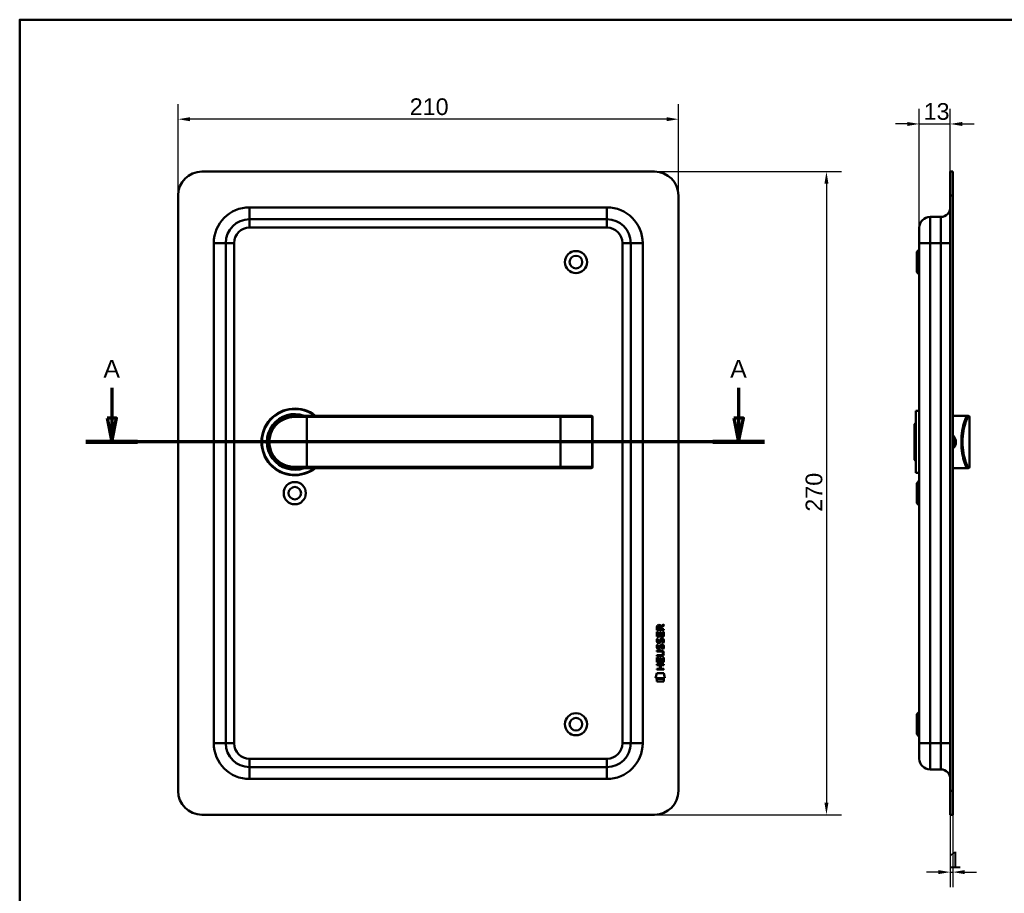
# Model space of a CAD drawing. Header units: millimetres. Extents: x 20 to 833, y 20 to 574.
# Tile 3 of 4: x 20 to 433, y 207 to 574. Entities that reach past the tile are written whole.
import ezdxf

# ---------------------------------------------------------------- set-up
doc = ezdxf.new("R2010")
doc.units = ezdxf.units.MM
doc.header["$LTSCALE"] = 2
for name, color, linetype, lineweight in [('Bemaßungen(DIN)', 7, 'Continuous', 25), ('Schnittansichtslinien(DIN)', 7, 'Continuous', 70), ('Sichtbare Kanten(DIN)', 7, 'Continuous', 50), ('Sichtbare tangentiale Kanten(DIN)', 7, 'Continuous', 50), ('Skizziergeometrie(DIN)', 7, 'Continuous', 50)]:
    doc.layers.add(name, color=color, linetype=linetype, lineweight=lineweight)
doc.styles.add('Aktuell-DINGroßer Text', font='arial.ttf')
doc.styles.add('STANDARD-DIN~0', font='arial.ttf')
doc.dimstyles.new('CAD-LAN', dxfattribs={"dimscale": 2, "dimtxt": 3.5, "dimasz": 2.5, "dimexe": 3.175, "dimexo": 0, "dimgap": 0.8, "dimtad": 1, "dimrnd": 1e-08, "dimtxsty": 'STANDARD-DIN~0', "dimcen": 0.09, "dimdle": 10, "dimclrd": 250, "dimclre": 250, "dimclrt": 250, "dimadec": 0, "dimazin": 2, "dimtfac": 1, "dimtmove": 0, "dimatfit": 3, "dimfxl": 1, "dimtolj": 1, "dimtzin": 0, "dimlwd": 25, "dimlwe": 25, "dimarcsym": 0})

# ---------------------------------------------------------------- blocks, each defined once
blk = doc.blocks.new('Ränder Standardrahmen')
at = {"layer": 'Skizziergeometrie(DIN)', "flags": 128}
blk.add_lwpolyline([(10, 10), (10, 287), (410, 287), (410, 10), (10, 10)], dxfattribs=at)
blk = doc.blocks.new('*D18')
at = {"layer": 'Bemaßungen(DIN)', "color": 250, "linetype": 'Continuous', "lineweight": 25, "true_color": 0x3f3f3f, "transparency": 16777216}
for p, q in [((397.57, 486.72), (397.57, 536.57)), ((410.57, 510.22), (410.57, 536.57)), ((392.57, 530.22), (387.57, 530.22)), ((397.57, 530.22), (410.57, 530.22)), ((415.57, 530.22), (420.57, 530.22))]:
    blk.add_line(p, q, dxfattribs=at)
at = {"layer": 'Bemaßungen(DIN)', "color": 250, "linetype": 'Continuous', "true_color": 0x3f3f3f, "transparency": 16777216}
for points in [[(392.57, 531.05), (392.57, 529.38), (397.57, 530.22)], [(415.57, 531.05), (415.57, 529.38), (410.57, 530.22)]]:
    blk.add_solid(points, dxfattribs=at)
at = {"layer": 'Defpoints', "color": 0, "linetype": 'Continuous', "transparency": 16777216}
for p in [(410.57, 530.22), (410.57, 510.22), (397.57, 486.72)]:
    blk.add_point(p, dxfattribs=at)
at = {"layer": 'Bemaßungen(DIN)', "color": 250, "linetype": 'Continuous', "lineweight": 25, "true_color": 0x3f3f3f, "transparency": 16777216, "insert": (399.39, 538.97), "char_height": 7, "attachment_point": 1, "style": 'STANDARD-DIN~0'}
blk.add_mtext('\\A1;13', dxfattribs=at)
blk = doc.blocks.new('*D19')
at = {"layer": 'Bemaßungen(DIN)', "color": 250, "linetype": 'Continuous', "lineweight": 25, "true_color": 0x3f3f3f, "transparency": 16777216}
for p, q in [((410.57, 240.22), (410.57, 209.76)), ((411.57, 240.22), (411.57, 209.76)), ((405.57, 216.11), (400.57, 216.11)), ((410.57, 216.11), (411.57, 216.11)), ((416.57, 216.11), (421.57, 216.11))]:
    blk.add_line(p, q, dxfattribs=at)
at = {"layer": 'Bemaßungen(DIN)', "color": 250, "linetype": 'Continuous', "true_color": 0x3f3f3f, "transparency": 16777216}
for points in [[(405.57, 216.95), (405.57, 215.28), (410.57, 216.11)], [(416.57, 216.95), (416.57, 215.28), (411.57, 216.11)]]:
    blk.add_solid(points, dxfattribs=at)
at = {"layer": 'Defpoints', "color": 0, "linetype": 'Continuous', "transparency": 16777216}
for p in [(410.57, 240.22), (411.57, 240.22), (411.57, 216.11)]:
    blk.add_point(p, dxfattribs=at)
at = {"layer": 'Bemaßungen(DIN)', "color": 250, "linetype": 'Continuous', "lineweight": 25, "true_color": 0x3f3f3f, "transparency": 16777216, "insert": (409.78, 224.74), "char_height": 7, "attachment_point": 1, "style": 'STANDARD-DIN~0'}
blk.add_mtext('\\A1;1', dxfattribs=at)
blk = doc.blocks.new('*D20')
at = {"layer": 'Bemaßungen(DIN)', "color": 250, "linetype": 'Continuous', "lineweight": 25, "true_color": 0x3f3f3f, "transparency": 16777216}
for p, q in [((86.47, 500.22), (86.47, 538.57)), ((296.47, 500.22), (296.47, 538.57)), ((291.47, 532.22), (91.47, 532.22))]:
    blk.add_line(p, q, dxfattribs=at)
at = {"layer": 'Bemaßungen(DIN)', "color": 250, "linetype": 'Continuous', "true_color": 0x3f3f3f, "transparency": 16777216}
for points in [[(91.47, 533.05), (91.47, 531.38), (86.47, 532.22)], [(291.47, 533.05), (291.47, 531.38), (296.47, 532.22)]]:
    blk.add_solid(points, dxfattribs=at)
at = {"layer": 'Defpoints', "color": 0, "linetype": 'Continuous', "transparency": 16777216}
for p in [(86.47, 532.22), (86.47, 500.22), (296.47, 500.22)]:
    blk.add_point(p, dxfattribs=at)
at = {"layer": 'Bemaßungen(DIN)', "color": 250, "linetype": 'Continuous', "lineweight": 25, "true_color": 0x3f3f3f, "transparency": 16777216, "insert": (183.69, 540.97), "char_height": 7, "attachment_point": 1, "style": 'STANDARD-DIN~0'}
blk.add_mtext('\\A1;210', dxfattribs=at)
blk = doc.blocks.new('*D21')
at = {"layer": 'Bemaßungen(DIN)', "color": 250, "linetype": 'Continuous', "lineweight": 25, "true_color": 0x3f3f3f, "transparency": 16777216}
for p, q in [((286.47, 510.22), (364.95, 510.22)), ((358.6, 505.22), (358.6, 245.22)), ((286.47, 240.22), (364.95, 240.22))]:
    blk.add_line(p, q, dxfattribs=at)
at = {"layer": 'Bemaßungen(DIN)', "color": 250, "linetype": 'Continuous', "true_color": 0x3f3f3f, "transparency": 16777216}
for points in [[(357.76, 505.22), (359.43, 505.22), (358.6, 510.22)], [(357.76, 245.22), (359.43, 245.22), (358.6, 240.22)]]:
    blk.add_solid(points, dxfattribs=at)
at = {"layer": 'Defpoints', "color": 0, "linetype": 'Continuous', "transparency": 16777216}
for p in [(286.47, 510.22), (286.47, 240.22), (358.6, 240.22)]:
    blk.add_point(p, dxfattribs=at)
at = {"layer": 'Bemaßungen(DIN)', "color": 250, "linetype": 'Continuous', "lineweight": 25, "true_color": 0x3f3f3f, "transparency": 16777216, "insert": (349.85, 367.44), "char_height": 7, "attachment_point": 1, "rotation": 90, "style": 'STANDARD-DIN~0'}
blk.add_mtext('\\A1;270', dxfattribs=at)
blk = doc.blocks.new('2DTransSchnitt0')
at = {"layer": 'Schnittansichtslinien(DIN)', "linetype": 'Continuous'}
for p, q in [((29.33, 209.73), (29.33, 203.36)), ((160.86, 209.73), (160.86, 203.36)), ((28.33, 203.36), (29.33, 198.36)), ((30.33, 203.36), (28.33, 203.36)), ((29.33, 203.36), (29.33, 198.36)), ((29.33, 198.36), (30.33, 203.36)), ((159.86, 203.36), (160.86, 198.36)), ((161.86, 203.36), (159.86, 203.36)), ((160.86, 203.36), (160.86, 198.36)), ((160.86, 198.36), (161.86, 203.36)), ((166.28, 198.36), (23.91, 198.36))]:
    blk.add_line(p, q, dxfattribs=at)
at = {"layer": 'Schnittansichtslinien(DIN)', "linetype": 'Continuous', "lineweight": 140}
for p, q in [((34.75, 198.36), (23.91, 198.36)), ((166.28, 198.36), (155.44, 198.36))]:
    blk.add_line(p, q, dxfattribs=at)
at = {"layer": 'Schnittansichtslinien(DIN)', "linetype": 'Continuous', "flags": 128}
for points in [[(28.33, 203.36), (29.33, 198.36), (30.33, 203.36), (28.33, 203.36)], [(159.86, 203.36), (160.86, 198.36), (161.86, 203.36), (159.86, 203.36)]]:
    blk.add_lwpolyline(points, dxfattribs=at)
at = {"layer": 'Schnittansichtslinien(DIN)'}
for points in [[(28.33, 203.36), (29.33, 198.36), (30.33, 203.36), (28.33, 203.36)], [(159.86, 203.36), (160.86, 198.36), (161.86, 203.36), (159.86, 203.36)]]:
    blk.add_solid(points, dxfattribs=at)
at = {"layer": 'Schnittansichtslinien(DIN)', "char_height": 3.73, "attachment_point": 7, "style": 'Aktuell-DINGroßer Text'}
for insert in [(27.57, 211.86), (159.1, 211.86)]:
    blk.add_mtext('A', dxfattribs=dict(at, insert=insert))

msp = doc.modelspace()

# ---------------------------------------------------------------- linework, layer by layer
at = {"layer": 'Sichtbare Kanten(DIN)'}
for p, q in [((286.467, 510.218), (96.467, 510.218)), ((411.573, 510.218), (410.573, 510.218)), ((410.573, 500.218), (410.573, 510.218)), ((411.573, 510.218), (411.573, 500.218)), ((86.467, 500.218), (86.467, 250.218)), ((296.467, 250.218), (296.467, 500.218)), ((410.573, 500.218), (410.573, 250.218)), ((411.573, 500.218), (411.573, 250.218)), ((266.467, 490.218), (116.467, 490.218)), ((406.573, 491.218), (402.073, 491.218)), ((397.573, 480.218), (397.573, 486.718)), ((106.467, 480.218), (106.467, 270.218)), ((276.467, 270.218), (276.467, 480.218)), ((397.573, 480.218), (397.573, 270.218)), ((396.573, 476.468), (397.573, 477.468)), ((396.573, 467.968), (396.573, 476.468)), ((396.573, 467.968), (397.573, 466.968)), ((396.073, 409.718), (396.073, 383.718)), ((396.073, 409.718), (397.573, 409.718)), ((134.851, 407.701), (134.851, 407.7)), ((135.467, 407.718), (140.467, 407.718)), ((246.967, 407.718), (140.467, 407.718)), ((259.841, 407.718), (246.967, 407.718)), ((259.841, 407.718), (259.861, 407.718)), ((260.361, 386.218), (260.361, 407.218)), ((411.573, 407.718), (416.073, 407.718)), ((416.073, 407.718), (417.786, 407.718)), ((417.786, 407.718), (418.073, 407.718)), ((418.573, 386.218), (418.573, 407.218)), ((395.573, 404.218), (396.073, 404.718)), ((395.573, 389.218), (395.573, 404.218)), ((395.573, 389.218), (396.073, 388.718)), ((140.467, 385.718), (135.467, 385.718)), ((140.467, 385.718), (246.967, 385.718)), ((246.967, 385.718), (259.841, 385.718)), ((259.861, 385.718), (259.841, 385.718)), ((411.573, 385.718), (416.073, 385.718)), ((416.073, 385.718), (417.786, 385.718)), ((418.073, 385.718), (417.786, 385.718)), ((396.073, 383.718), (397.573, 383.718)), ((396.573, 379.468), (397.573, 380.468)), ((396.573, 370.968), (396.573, 379.468)), ((396.573, 370.968), (397.573, 369.968)), ((287.449, 317.705), (287.451, 319.018)), ((287.8, 318.974), (287.799, 318.086)), ((288.816, 318.085), (288.817, 318.973)), ((289.114, 319.334), (290.309, 320.124)), ((289.167, 318.935), (289.166, 318.085)), ((290.309, 319.69), (289.167, 318.935)), ((290.309, 320.124), (290.309, 319.69)), ((287.447, 314.974), (287.448, 316.979)), ((290.305, 314.972), (287.447, 314.974)), ((287.448, 316.979), (287.797, 316.978)), ((290.307, 317.702), (287.449, 317.705)), ((287.619, 314.201), (287.957, 314.1)), ((287.797, 316.978), (287.795, 315.351)), ((287.795, 315.351), (288.69, 315.35)), ((287.799, 318.086), (288.816, 318.085)), ((288.69, 315.35), (288.691, 316.797)), ((288.691, 316.797), (289.04, 316.797)), ((289.04, 316.797), (289.039, 315.35)), ((289.039, 315.35), (289.957, 315.349)), ((289.166, 318.085), (290.308, 318.084)), ((289.957, 315.349), (289.958, 316.996)), ((289.958, 316.996), (290.307, 316.996)), ((290.307, 316.996), (290.305, 314.972)), ((290.308, 318.084), (290.307, 317.702)), ((287.617, 311.654), (287.955, 311.554)), ((287.813, 310.322), (287.82, 310.305)), ((287.815, 312.869), (287.822, 312.852)), ((288.497, 310.225), (288.508, 310.242)), ((288.499, 312.771), (288.51, 312.788)), ((289.545, 311.351), (289.533, 311.351)), ((289.547, 313.898), (289.535, 313.898)), ((287.438, 304.237), (287.44, 306.241)), ((287.44, 306.812), (287.441, 307.189)), ((289.086, 306.811), (287.44, 306.812)), ((287.44, 306.241), (287.788, 306.241)), ((287.441, 307.189), (289.11, 307.188)), ((287.442, 308.747), (287.442, 309.124)), ((287.442, 309.124), (289.088, 309.123)), ((289.111, 308.746), (287.442, 308.747)), ((287.788, 306.241), (287.787, 304.614)), ((288.682, 304.613), (288.683, 306.06)), ((288.683, 306.06), (289.031, 306.059)), ((289.031, 306.059), (289.03, 304.613)), ((289.949, 304.612), (289.95, 306.259)), ((289.95, 306.259), (290.298, 306.259)), ((289.991, 307.96), (289.991, 307.97)), ((290.298, 306.259), (290.297, 304.234)), ((287.436, 303.066), (287.436, 303.443)), ((287.436, 303.443), (290.295, 303.441)), ((288.679, 303.065), (287.436, 303.066)), ((290.297, 304.234), (287.438, 304.237)), ((287.787, 304.614), (288.682, 304.613)), ((288.678, 301.508), (288.679, 303.065)), ((289.03, 304.613), (289.949, 304.612)), ((289.035, 303.065), (289.034, 301.507)), ((290.295, 303.064), (289.035, 303.065)), ((290.295, 303.441), (290.295, 303.064)), ((286.903, 297.554), (287.362, 299.687)), ((290.818, 297.551), (286.903, 297.554)), ((287.362, 299.687), (290.369, 299.685)), ((287.434, 301.132), (287.435, 301.509)), ((290.293, 301.129), (287.434, 301.132)), ((287.435, 301.509), (288.678, 301.508)), ((289.034, 301.507), (290.293, 301.506)), ((290.293, 301.506), (290.293, 301.129)), ((290.369, 299.685), (290.818, 297.551)), ((287.362, 296.127), (287.363, 297.269)), ((290.359, 296.124), (287.362, 296.127)), ((287.363, 297.269), (290.36, 297.266)), ((290.36, 297.266), (290.359, 296.124)), ((396.573, 282.468), (397.573, 283.468)), ((396.573, 273.968), (396.573, 282.468)), ((396.573, 273.968), (397.573, 272.968)), ((397.573, 263.718), (397.573, 270.218)), ((116.467, 260.218), (266.467, 260.218)), ((406.573, 259.218), (402.073, 259.218)), ((410.573, 240.218), (410.573, 250.218)), ((411.573, 250.218), (411.573, 240.218)), ((96.467, 240.218), (286.467, 240.218)), ((410.573, 240.218), (411.573, 240.218))]:
    msp.add_line(p, q, dxfattribs=at)
for centre, radius in [((253.467, 472.218), 4.65), ((253.467, 472.218), 2.65), ((135.467, 375.218), 4.65), ((135.467, 375.218), 2.65), ((253.467, 278.218), 4.65), ((253.467, 278.218), 2.65)]:
    msp.add_circle(centre, radius, dxfattribs=at)
for centre, radius, start, end in [((96.467, 500.218), 10, 90, 180), ((286.467, 500.218), 10, 0, 90), ((406.573, 495.218), 4, 270, 0), ((116.467, 480.218), 10, 90, 180), ((266.467, 480.218), 10, 0, 90), ((402.073, 486.718), 4.5, 90, 180), ((135.467, 396.718), 14, 51.78679, 308.21321), ((135.467, 396.718), 13.8, 52.8542, 307.1458), ((135.467, 396.718), 11.7, 70.08028, 289.91972), ((135.467, 396.718), 11.6, 71.49137, 288.50863), ((135.467, 396.718), 11.5, 73.04257, 286.95743), ((135.467, 396.718), 11.3, 76.76803, 283.23197), ((123.144, 409.416), 8.678, 339.58557, 339.58805), ((123.144, 409.416), 8.678, 343.58855, 343.59762), ((133.236, 406.826), 0.85, 144.22686, 144.41082), ((133.236, 406.826), 0.85, 60.5317, 60.67321), ((259.861, 407.218), 0.5, 0, 90), ((418.073, 407.218), 0.5, 0, 90), ((259.861, 386.218), 0.5, 270, 0), ((418.073, 386.218), 0.5, 270, 0), ((116.467, 270.218), 10, 180, 270), ((266.467, 270.218), 10, 270, 0), ((402.073, 263.718), 4.5, 180, 270), ((406.573, 255.218), 4, 0, 90), ((96.467, 250.218), 10, 180, 270), ((286.467, 250.218), 10, 270, 0)]:
    msp.add_arc(centre, radius, start, end, dxfattribs=at)
for centre, major_axis, ratio, start_param, end_param in [((288.978, 318.201), (0.976, -1.274), 0.5180415, 2.7627686, 3.7355131), ((287.585, 318.121), (-1.242, -1.64), 0.5994938, 2.7365723, 3.5673799), ((289.165, 313.68), (-1.192, -3.54), 0.2215161, 5.9678979, 6.0270389), ((289.081, 315.98), (-1.103, -3.296), 0.2312948, 5.9540546, 6.015014), ((288.566, 311.125), (-0.583, -1.012), 0.541605, 5.8985019, 6.3563332), ((288.56, 313.663), (-0.574, -1.004), 0.5438409, 5.8950231, 6.3553168), ((288.438, 310.249), (-0.098, -0.139), 0.3641716, 1.3429, 1.6509781), ((288.44, 312.796), (-0.098, -0.139), 0.3641716, 1.3429, 1.6509781), ((288.887, 309.666), (-0.838, -1.64), 0.4594521, 2.8344186, 3.3561114), ((288.887, 312.211), (-0.839, -1.642), 0.4591024, 2.8345951, 3.3559829), ((285.271, 311.493), (4.808, -4.323), 0.3742014, 5.888113, 6.6064523), ((285.267, 304.449), (4.814, 4.313), 0.3742661, 5.9599282, 6.6783921), ((266.558, 327.797), (23.266, -20.361), 0.1371339, 6.127502, 6.402435)]:
    msp.add_ellipse(centre, major_axis=major_axis, ratio=ratio, start_param=start_param, end_param=end_param, dxfattribs=at)
for points, knots in [([(135.467, 407.718), (133.81, 407.718), (132.168, 407.338), (130.695, 406.629), (129.222, 405.919), (127.918, 404.884), (126.892, 403.608), (125.867, 402.332), (125.124, 400.814), (124.75, 399.195), (124.376, 397.577), (124.376, 395.857), (124.75, 394.24), (125.124, 392.622), (125.867, 391.105), (126.892, 389.829), (127.917, 388.553), (129.221, 387.517), (130.694, 386.808), (132.167, 386.098), (133.81, 385.718), (135.467, 385.718)], [-3.3432814, -3.3432814, -3.3432814, -3.3432814, -2.8656698, -2.8656698, -2.8656698, -2.3880581, -2.3880581, -2.3880581, -1.9104465, -1.9104465, -1.9104465, -1.4328349, -1.4328349, -1.4328349, -0.9552233, -0.9552233, -0.9552233, -0.4776116, -0.4776116, -0.4776116, 0, 0, 0, 0]), ([(411.571, 398.952), (412.027, 398.542), (412.358, 397.993), (412.497, 397.391), (412.598, 396.953), (412.598, 396.487), (412.497, 396.047), (412.396, 395.608), (412.196, 395.195), (411.918, 394.847), (411.813, 394.716), (411.698, 394.594), (411.573, 394.482)], [3.41810711, 3.41810711, 3.41810711, 3.41810711, 3.62583349, 3.62583349, 3.62583349, 3.77690989, 3.77690989, 3.77690989, 3.92798628, 3.92798628, 3.92798628, 3.98481417, 3.98481417, 3.98481417, 3.98481417]), ([(411.573, 393.923), (411.807, 394.102), (412.379, 394.673), (412.961, 395.909), (412.964, 397.846), (412.206, 399.021), (411.573, 399.512)], [-1.90104539, -1.90104539, -1.90104539, -1.90104539, -1.81291674, -1.66184035, -1.51076395, -1.27193278, -1.27193278, -1.27193278, -1.27193278]), ([(289.991, 307.97), (289.991, 308.017), (289.989, 308.064), (289.973, 308.199), (289.95, 308.287), (289.876, 308.437), (289.83, 308.499), (289.71, 308.605), (289.639, 308.645), (289.422, 308.728), (289.262, 308.745), (289.111, 308.746)], [0, 0, 0, 0, 0.01400423, 0.01400423, 0.0408947, 0.0408947, 0.06439039, 0.06439039, 0.08887549, 0.08887549, 0.13413559, 0.13413559, 0.13413559, 0.13413559])]:
    msp.add_open_spline(points, degree=3, knots=knots, dxfattribs=at)
for points in [[(287.451, 319.018), (287.465, 319.46), (287.697, 319.922), (288.31, 319.921)], [(288.817, 318.973), (288.817, 319.246), (288.73, 319.572), (288.315, 319.572)], [(287.548, 314.044), (287.567, 314.093), (287.619, 314.201), (287.619, 314.201)], [(287.957, 314.1), (287.957, 314.1), (287.837, 313.774), (287.802, 313.636)], [(289.018, 314.053), (289.111, 314.163), (289.241, 314.236), (289.421, 314.26)], [(289.421, 314.26), (289.708, 314.298), (289.991, 314.198), (290.184, 313.881)], [(287.493, 310.176), (287.402, 310.416), (287.373, 310.65), (287.415, 310.978)], [(287.495, 312.722), (287.404, 312.963), (287.376, 313.196), (287.417, 313.524)], [(287.415, 310.978), (287.433, 311.117), (287.475, 311.324), (287.546, 311.497)], [(287.417, 313.524), (287.435, 313.664), (287.477, 313.87), (287.548, 314.044)], [(288.052, 309.715), (287.829, 309.748), (287.599, 309.893), (287.493, 310.176)], [(288.054, 312.261), (287.831, 312.294), (287.601, 312.44), (287.495, 312.722)], [(287.546, 311.497), (287.565, 311.547), (287.616, 311.654), (287.617, 311.654)], [(287.8, 311.089), (287.736, 310.837), (287.73, 310.612), (287.788, 310.396)], [(287.802, 313.636), (287.738, 313.383), (287.732, 313.159), (287.79, 312.943)], [(287.955, 311.554), (287.955, 311.554), (287.835, 311.227), (287.8, 311.089)], [(288.025, 310.092), (288.172, 310.032), (288.36, 310.068), (288.466, 310.183)], [(288.027, 312.639), (288.174, 312.579), (288.362, 312.615), (288.468, 312.729)], [(288.209, 312.249), (288.108, 312.25), (288.087, 312.257), (288.054, 312.261)], [(288.835, 310.067), (288.719, 309.857), (288.524, 309.698), (288.207, 309.702)], [(288.837, 312.613), (288.722, 312.403), (288.526, 312.245), (288.209, 312.249)], [(288.508, 310.242), (288.576, 310.351), (288.633, 310.515), (288.688, 310.76)], [(288.51, 312.788), (288.578, 312.898), (288.635, 313.061), (288.69, 313.306)], [(288.688, 310.76), (288.772, 311.128), (288.874, 311.339), (289.016, 311.506)], [(288.69, 313.306), (288.774, 313.674), (288.877, 313.886), (289.018, 314.053)], [(289.027, 310.609), (288.973, 310.37), (288.911, 310.205), (288.835, 310.067)], [(289.03, 313.156), (288.975, 312.916), (288.913, 312.751), (288.837, 312.613)], [(289.016, 311.506), (289.109, 311.617), (289.239, 311.689), (289.418, 311.713)], [(289.076, 310.808), (289.069, 310.778), (289.028, 310.612), (289.027, 310.609)], [(289.078, 313.355), (289.071, 313.325), (289.03, 313.158), (289.03, 313.156)], [(289.262, 311.233), (289.192, 311.144), (289.131, 311.006), (289.076, 310.808)], [(289.264, 313.78), (289.194, 313.691), (289.133, 313.553), (289.078, 313.355)], [(289.533, 311.351), (289.412, 311.351), (289.336, 311.318), (289.262, 311.233)], [(289.535, 313.898), (289.414, 313.898), (289.338, 313.865), (289.264, 313.78)], [(289.418, 311.713), (289.706, 311.751), (289.989, 311.651), (290.182, 311.335)], [(289.737, 309.768), (289.737, 309.768), (289.892, 310.022), (289.951, 310.307)], [(289.739, 312.315), (289.739, 312.315), (289.894, 312.569), (289.953, 312.853)], [(290.108, 312.228), (290.087, 312.233), (289.739, 312.315), (289.739, 312.315)], [(289.951, 310.307), (290.02, 310.64), (290.02, 310.916), (289.913, 311.113)], [(289.953, 312.853), (290.022, 313.187), (290.022, 313.463), (289.915, 313.66)], [(290.331, 310.4), (290.301, 310.069), (290.143, 309.739), (290.106, 309.681)], [(290.333, 312.946), (290.303, 312.615), (290.145, 312.286), (290.108, 312.228)], [(290.182, 311.335), (290.292, 311.154), (290.346, 310.935), (290.346, 310.665)], [(290.184, 313.881), (290.294, 313.701), (290.348, 313.482), (290.348, 313.212)], [(290.346, 310.665), (290.346, 310.58), (290.339, 310.495), (290.331, 310.4)], [(290.348, 313.212), (290.348, 313.127), (290.341, 313.041), (290.333, 312.946)], [(288.207, 309.702), (288.106, 309.703), (288.085, 309.71), (288.052, 309.715)], [(290.106, 309.681), (290.085, 309.686), (289.737, 309.768), (289.737, 309.768)]]:
    msp.add_open_spline(points, degree=3, dxfattribs=at)
at = {"layer": 'Sichtbare tangentiale Kanten(DIN)'}
for p, q in [((410.573, 500.218), (411.573, 500.218)), ((116.467, 495.218), (266.467, 495.218)), ((116.467, 495.218), (116.467, 490.218)), ((266.467, 495.218), (266.467, 490.218)), ((116.467, 486.718), (116.467, 490.218)), ((266.467, 486.718), (266.467, 490.218)), ((402.073, 491.218), (402.073, 480.218)), ((406.573, 480.218), (406.573, 491.218)), ((266.467, 486.718), (116.467, 486.718)), ((101.467, 270.218), (101.467, 480.218)), ((101.467, 480.218), (106.467, 480.218)), ((109.967, 480.218), (106.467, 480.218)), ((109.967, 480.218), (109.967, 270.218)), ((272.967, 480.218), (276.467, 480.218)), ((272.967, 270.218), (272.967, 480.218)), ((281.467, 480.218), (276.467, 480.218)), ((281.467, 480.218), (281.467, 270.218)), ((402.073, 480.218), (397.573, 480.218)), ((406.573, 480.218), (402.073, 480.218)), ((402.073, 270.218), (402.073, 480.218)), ((406.573, 480.218), (406.573, 270.218)), ((406.573, 480.218), (410.573, 480.218)), ((140.467, 407.218), (135.41, 407.218)), ((140.467, 407.718), (140.467, 407.218)), ((140.467, 407.218), (246.967, 407.218)), ((140.467, 386.218), (140.467, 407.218)), ((246.967, 407.718), (246.967, 407.218)), ((246.967, 386.218), (246.967, 407.218)), ((246.967, 407.218), (260.322, 407.218)), ((260.322, 407.218), (260.322, 386.218)), ((260.361, 407.218), (260.322, 407.218)), ((418.573, 407.218), (418.283, 407.218)), ((135.41, 386.218), (140.467, 386.218)), ((246.967, 386.218), (140.467, 386.218)), ((140.467, 385.718), (140.467, 386.218)), ((246.967, 385.718), (246.967, 386.218)), ((260.322, 386.218), (246.967, 386.218)), ((260.322, 386.218), (260.361, 386.218)), ((418.283, 386.218), (418.573, 386.218)), ((101.467, 270.218), (106.467, 270.218)), ((109.967, 270.218), (106.467, 270.218)), ((272.967, 270.218), (276.467, 270.218)), ((281.467, 270.218), (276.467, 270.218)), ((402.073, 270.218), (397.573, 270.218)), ((402.073, 270.218), (402.073, 259.218)), ((406.573, 270.218), (402.073, 270.218)), ((406.573, 259.218), (406.573, 270.218)), ((406.573, 270.218), (410.573, 270.218)), ((116.467, 260.218), (116.467, 263.718)), ((116.467, 263.718), (266.467, 263.718)), ((266.467, 263.718), (266.467, 260.218)), ((116.467, 260.218), (116.467, 255.218)), ((266.467, 255.218), (266.467, 260.218)), ((266.467, 255.218), (116.467, 255.218)), ((411.573, 250.218), (410.573, 250.218))]:
    msp.add_line(p, q, dxfattribs=at)
for centre, radius, start, end in [((116.467, 480.218), 15, 90, 180), ((266.467, 480.218), 15, 0, 90), ((116.467, 480.218), 6.5, 90, 180), ((266.467, 480.218), 6.5, 0, 90), ((116.467, 270.218), 15, 180, 270), ((116.467, 270.218), 6.5, 180, 270), ((266.467, 270.218), 6.5, 270, 0), ((266.467, 270.218), 15, 270, 0)]:
    msp.add_arc(centre, radius, start, end, dxfattribs=at)
for centre, major_axis, ratio, start_param, end_param in [((135.467, 407.218), (0, 0.5), 0.1145038, 0, 1.5707963), ((259.841, 407.218), (0, 0.5), 0.9612617, 4.712389, 6.2831853), ((417.786, 407.218), (0, 0.5), 0.9934228, 4.712389, 6.2831853), ((135.467, 386.218), (0, -0.5), 0.1145038, 4.712389, 6.2831853), ((259.841, 386.218), (0, -0.5), 0.9612617, 0, 1.5707963), ((417.786, 386.218), (0, -0.5), 0.9934228, 0, 1.5707963)]:
    msp.add_ellipse(centre, major_axis=major_axis, ratio=ratio, start_param=start_param, end_param=end_param, dxfattribs=at)
for points, knots in [([(135.41, 386.218), (133.81, 386.218), (132.224, 386.582), (130.802, 387.258), (129.38, 387.935), (128.12, 388.923), (127.131, 390.142), (126.141, 391.36), (125.42, 392.807), (125.061, 394.352), (124.701, 395.896), (124.702, 397.538), (125.062, 399.083), (125.422, 400.628), (126.142, 402.076), (127.131, 403.295), (128.12, 404.513), (129.38, 405.502), (130.802, 406.178), (132.225, 406.854), (133.81, 407.218), (135.41, 407.218)], [0, 0, 0, 0, 0.4776116, 0.4776116, 0.4776116, 0.9552233, 0.9552233, 0.9552233, 1.4328349, 1.4328349, 1.4328349, 1.9104465, 1.9104465, 1.9104465, 2.3880581, 2.3880581, 2.3880581, 2.8656698, 2.8656698, 2.8656698, 3.3432814, 3.3432814, 3.3432814, 3.3432814]), ([(417.786, 407.718), (417.604, 407.718), (417.33, 407.338), (417.015, 406.629), (416.7, 405.919), (416.345, 404.884), (416.035, 403.608), (415.726, 402.332), (415.463, 400.814), (415.331, 399.195), (415.199, 397.577), (415.198, 395.857), (415.329, 394.24), (415.461, 392.622), (415.725, 391.105), (416.035, 389.829), (416.345, 388.553), (416.7, 387.517), (417.015, 386.808), (417.329, 386.098), (417.604, 385.718), (417.786, 385.718)], [-3.3432814, -3.3432814, -3.3432814, -3.3432814, -2.8656698, -2.8656698, -2.8656698, -2.3880581, -2.3880581, -2.3880581, -1.9104465, -1.9104465, -1.9104465, -1.4328349, -1.4328349, -1.4328349, -0.9552233, -0.9552233, -0.9552233, -0.4776116, -0.4776116, -0.4776116, 0, 0, 0, 0]), ([(418.283, 386.218), (418.098, 386.218), (417.822, 386.582), (417.503, 387.258), (417.184, 387.935), (416.825, 388.923), (416.512, 390.142), (416.198, 391.36), (415.933, 392.807), (415.799, 394.352), (415.665, 395.896), (415.666, 397.538), (415.8, 399.083), (415.934, 400.628), (416.198, 402.076), (416.512, 403.295), (416.825, 404.513), (417.184, 405.502), (417.503, 406.178), (417.822, 406.854), (418.098, 407.218), (418.283, 407.218)], [0, 0, 0, 0, 0.4776116, 0.4776116, 0.4776116, 0.9552233, 0.9552233, 0.9552233, 1.4328349, 1.4328349, 1.4328349, 1.9104465, 1.9104465, 1.9104465, 2.3880581, 2.3880581, 2.3880581, 2.8656698, 2.8656698, 2.8656698, 3.3432814, 3.3432814, 3.3432814, 3.3432814])]:
    msp.add_open_spline(points, degree=3, knots=knots, dxfattribs=at)

# ---------------------------------------------------------------- block references
at = {"xscale": 2, "yscale": 2, "zscale": 2}
msp.add_blockref('Ränder Standardrahmen', (0, 0), dxfattribs=at)
at = {"layer": 'Schnittansichtslinien(DIN)', "xscale": 2, "yscale": 2, "zscale": 2}
msp.add_blockref('2DTransSchnitt0', (0, 0), dxfattribs=at)

# ---------------------------------------------------------------- dimensions: what is measured, and where the dimension line sits
at = {"layer": 'Bemaßungen(DIN)', "color": 250, "linetype": 'Continuous', "lineweight": 25, "true_color": 0x3f3f3f}
dim = msp.add_linear_dim(base=(86.467, 532.218), p1=(296.467, 500.218), p2=(86.467, 500.218), dimstyle='CAD-LAN', override={"dimgap": 0.8, "dimdec": 2, "dimtol": 0, "dimlim": 0, "dimtp": 0, "dimtm": 0, "dimtdec": 2, "dimtofl": 0, "dimatfit": 1}, dxfattribs=at)
dim.commit()
dim.dimension.update_dxf_attribs({"geometry": '*D20', "text_midpoint": (191.467, 532.218), "dimtype": 160})
for base, p1, p2, angle, override, picture, middle in [((410.573, 530.218), (397.573, 486.718), (410.573, 510.218), 180, {"dimgap": 0.8, "dimdec": 2, "dimtol": 0, "dimlim": 0, "dimtp": 0, "dimtm": 0, "dimtdec": 2, "dimtofl": 1, "dimatfit": 1}, '*D18', (404.073, 530.218)), ((358.597, 240.218), (286.467, 510.218), (286.467, 240.218), 90, {"dimgap": 0.8, "dimdec": 2, "dimtol": 0, "dimlim": 0, "dimtp": 0, "dimtm": 0, "dimtdec": 2, "dimtofl": 0, "dimatfit": 1}, '*D21', (358.597, 375.218)), ((411.573, 216.115), (410.573, 240.218), (411.573, 240.218), 180, {"dimgap": 0.8, "dimdec": 2, "dimtol": 0, "dimlim": 0, "dimtp": 0, "dimtm": 0, "dimtdec": 2, "dimtofl": 1, "dimatfit": 1}, '*D19', (411.073, 216.115))]:
    dim = msp.add_linear_dim(base=base, p1=p1, p2=p2, angle=angle, dimstyle='CAD-LAN', override=override, dxfattribs=at)
    dim.commit()
    dim.dimension.update_dxf_attribs({"geometry": picture, "text_midpoint": middle, "dimtype": 160})

doc.saveas('drawing.dxf')
